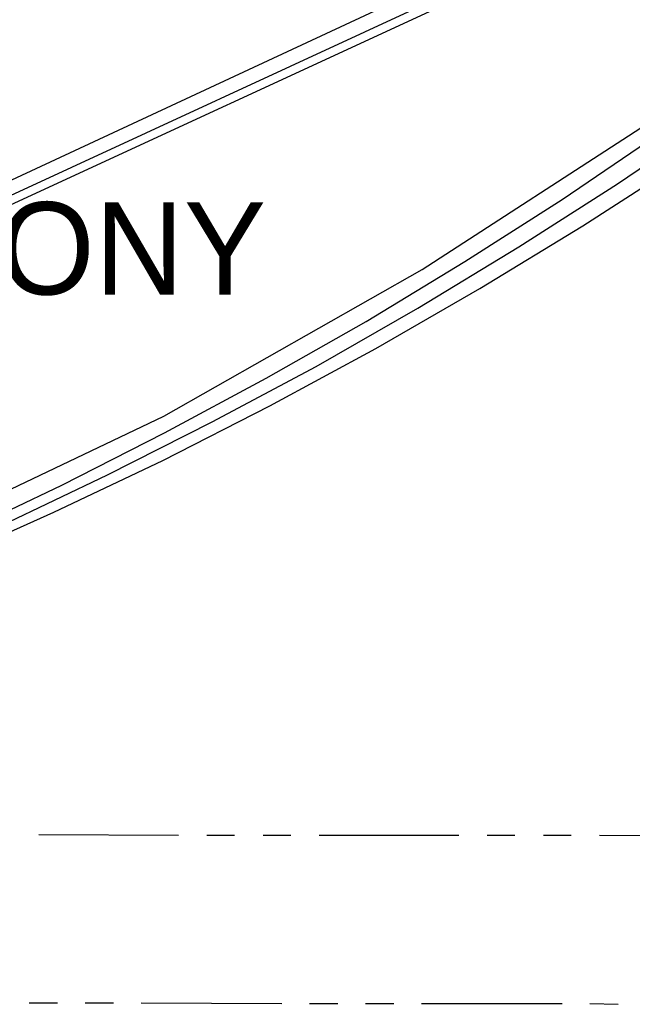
# Model space of a CAD drawing. Header units: feet. Extents: x -79 to 198, y -22 to 181.
# Tile 51 of 256: x 100 to 110, y 7 to 24. Entities that reach past the tile are written whole.
import ezdxf
from ezdxf.enums import TextEntityAlignment as Align

# ---------------------------------------------------------------- set-up
doc = ezdxf.new("R2010")
doc.units = ezdxf.units.FT
for name, color, linetype in [('A-AREA-UNIDAD', 30, 'CONTINUOUS'), ('A-LINEA', 7, 'CONTINUOUS'), ('A-TEXTO-PDF', 3, 'CONTINUOUS')]:
    doc.layers.add(name, color=color, linetype=linetype)

msp = doc.modelspace()

# ---------------------------------------------------------------- linework, layer by layer
at = {"layer": 'A-AREA-UNIDAD'}
msp.add_lwpolyline([(64.128, 7.68), (70.88, 7.9644), (70.96, 8.16), (75.36, 8.6044), (81.088, 9.6), (81.12, 9.8489), (82.208, 9.8489), (84.832, 10.4889), (90.912, 12.32), (96.4, 14.4356), (102.112, 17.1556), (106.72, 19.7689), (110.72, 22.3644)], dxfattribs=at)
at = {"layer": 'A-LINEA'}
for p, q in [((71.4822, 8.3811), (121.6031, 31.7045)), ((71.0512, 8.0092), (121.838, 31.468)), ((71.0098, 7.8319), (121.9507, 31.3451)), ((99.88, 9.6978), (102.3733, 9.6844)), ((102.88, 9.6844), (103.3733, 9.6844)), ((103.88, 9.6844), (104.3733, 9.6844)), ((104.88, 9.6844), (107.3733, 9.6844)), ((107.88, 9.6844), (108.3733, 9.6844)), ((108.88, 9.6844), (109.3733, 9.6844)), ((109.88, 9.6844), (112.3733, 9.6711)), ((99.7067, 6.6978), (100.2133, 6.6978)), ((100.7067, 6.6978), (101.2133, 6.6978)), ((101.7067, 6.6978), (104.2133, 6.6844)), ((104.7067, 6.6844), (105.2133, 6.6844)), ((105.7067, 6.6844), (106.2133, 6.6844)), ((106.7067, 6.6844), (109.2133, 6.6844)), ((109.7067, 6.6844), (110.2133, 6.6711))]:
    msp.add_line(p, q, dxfattribs=at)
for points in [[(87.44, 10.8311), (89.44, 11.4311), (91.44, 12.0844), (93.4133, 12.7911), (95.36, 13.5511), (97.3067, 14.3511), (99.2133, 15.2044), (101.1067, 16.1111), (102.9733, 17.0578), (104.8267, 18.0444), (106.64, 19.0844), (108.44, 20.1778), (110.2, 21.2978), (111.9333, 22.4711)], [(86.8933, 10.7644), (88.8667, 11.3511), (90.8133, 11.9911), (92.7467, 12.6844), (94.6667, 13.4311), (96.56, 14.2178), (98.44, 15.0444), (100.2933, 15.9244), (102.12, 16.8578), (103.9333, 17.8311), (105.72, 18.8444), (107.48, 19.9111), (109.2133, 21.0178), (110.9067, 22.1644)], [(86.8933, 10.7644), (88.8667, 11.3511), (90.8133, 11.9911), (92.7467, 12.6844), (94.6667, 13.4311), (96.56, 14.2178), (98.44, 15.0444), (100.2933, 15.9244), (102.12, 16.8578), (103.9333, 17.8311), (105.72, 18.8444), (107.48, 19.9111), (109.2133, 21.0178), (110.9067, 22.1644)], [(64.7867, 7.5511), (66.9333, 7.5911), (69.08, 7.6844), (71.2267, 7.8311), (73.36, 8.0311), (75.4933, 8.2844), (77.6267, 8.5911), (79.7333, 8.9511), (81.8533, 9.3644), (83.9467, 9.8311), (86.0267, 10.3511), (88.0933, 10.9244), (90.1467, 11.5511), (92.1867, 12.2311), (94.2133, 12.9511), (96.2133, 13.7378), (98.1867, 14.5644), (100.1467, 15.4444), (102.0933, 16.3644), (104, 17.3378), (105.8933, 18.3644), (107.7467, 19.4311), (109.5867, 20.5511), (111.3867, 21.7111)]]:
    msp.add_lwpolyline(points, dxfattribs=at)

# ---------------------------------------------------------------- texts
at = {"layer": 'A-TEXTO-PDF'}
msp.add_text('BALCONY', height=1.646, dxfattribs=at).set_placement((98.6765, 19.3252), align=Align.CENTER)

doc.saveas('drawing.dxf')
